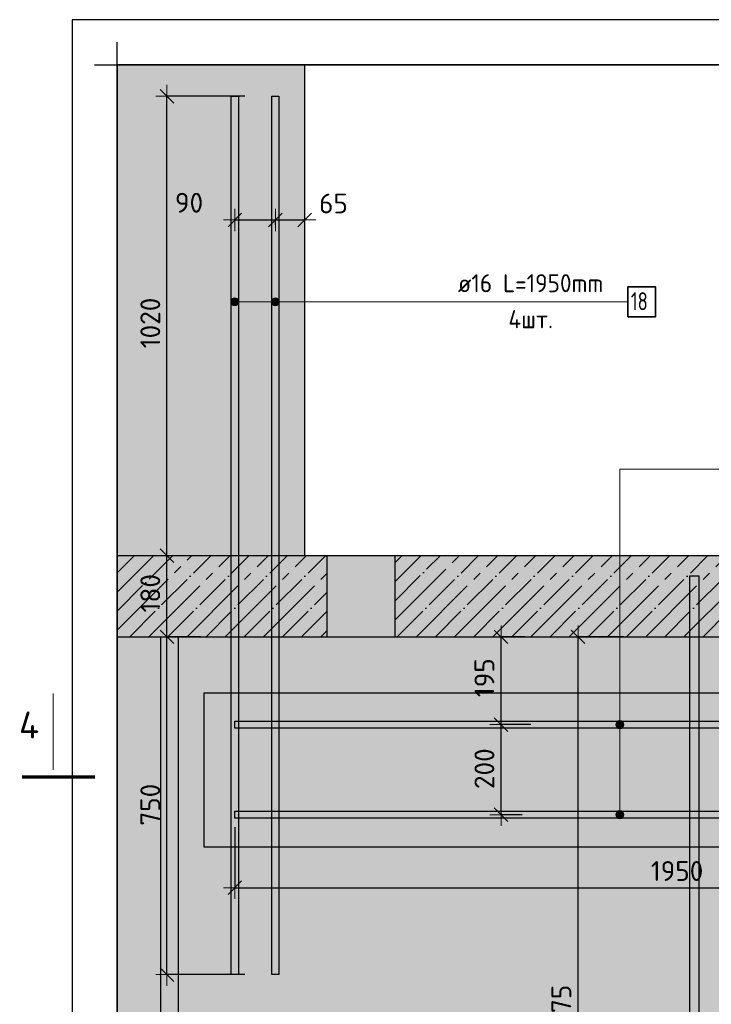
# Model space of a CAD drawing. Header units: millimetres. Extents: x -17997 to 37135, y 45383 to 72408.
# Tile 40 of 67: x 28822 to 30358, y 49372 to 51558. Entities that reach past the tile are written whole.
import ezdxf

# ---------------------------------------------------------------- set-up
doc = ezdxf.new("R2010")
doc.units = ezdxf.units.MM
doc.header["$PDMODE"] = 65
doc.linetypes.add('______11', pattern=[100, 80, -10, 0, -10])
doc.linetypes.add('______5', pattern=[220, 160, -20, 20, -20])
for name, color, linetype, lineweight in [('Standard', 7, 'Continuous', 25), ('Арм.стержн.горизонт. 2', 202, 'Continuous', 35), ('Размерная линия_ общее', 7, 'Continuous', 13)]:
    doc.layers.add(name, color=color, linetype=linetype, lineweight=lineweight)
doc.layers.add('Арм.стержн. вертикальными 2', color=7, linetype='Continuous', lineweight=35, true_color=0x006e00)
doc.styles.add('ISOCPEUR', font='ISOCPEUR')
doc.dimstyles.new('DIMSTYLE_11', dxfattribs={"dimtxt": 44, "dimasz": 50, "dimexe": 0, "dimexo": 0, "dimgap": 22, "dimtad": 2, "dimdec": 0, "dimrnd": 5, "dimzin": 12, "dimdsep": 46, "dimtxsty": 'ISOCPEUR', "dimblk1": 'ALL_ML_STRICH', "dimblk2": 'ALL_ML_STRICH', "dimsah": 1, "dimcen": 0, "dimclrd": 7, "dimclre": 256, "dimclrt": 7, "dimadec": 0, "dimazin": 0, "dimtfac": 1, "dimtdec": 0, "dimtix": 1, "dimtmove": 2, "dimatfit": 3, "dimfxl": 0, "dimtvp": 1.2, "dimtzin": 0, "dimlwd": 0, "dimlwe": -3, "dimarcsym": 0})
doc.dimstyles.new('DIMSTYLE_3', dxfattribs={"dimtxt": 44, "dimasz": 50, "dimexe": 0, "dimexo": 0, "dimgap": 22, "dimtad": 2, "dimdec": 0, "dimrnd": 5, "dimzin": 12, "dimdsep": 46, "dimtxsty": 'ISOCPEUR', "dimblk1": 'ALL_ML_STRICH', "dimblk2": 'ALL_ML_STRICH', "dimsah": 1, "dimcen": 0, "dimclrd": 7, "dimclre": 256, "dimclrt": 7, "dimadec": 0, "dimazin": 0, "dimtfac": 1, "dimtdec": 0, "dimtix": 1, "dimtmove": 2, "dimatfit": 3, "dimfxl": 0, "dimtzin": 0, "dimlwd": 0, "dimlwe": -3, "dimarcsym": 0})

# ---------------------------------------------------------------- blocks, each defined once
blk = doc.blocks.new('ALL_ML_STRICH')
at = {"color": 0, "linetype": 'ByBlock', "lineweight": -2}
for p, q in [((0, -0.5), (0, 0.5)), ((-1, 0), (0.5, 0)), ((-0.3, -0.3), (0.3, 0.3))]:
    blk.add_line(p, q, dxfattribs=at)
blk = doc.blocks.new('*D91')
at = {"layer": 'DEFPOINTS', "color": 7, "linetype": 'Continuous', "lineweight": 13, "transparency": 33554687}
for p in [(29244.7, 50187.8), (29149.2, 49437.8), (29341.9, 49437.8)]:
    blk.add_point(p, dxfattribs=at)
at = {"layer": 'Размерная линия_ общее', "color": 253, "linetype": 'Continuous', "lineweight": -2, "true_color": 0xa0a0a0, "transparency": 33554687}
for p, q in [((29224.7, 50187.8), (29149.2, 50187.8)), ((29321.9, 49437.8), (29149.2, 49437.8))]:
    blk.add_line(p, q, dxfattribs=at)
at = {"layer": 'Размерная линия_ общее', "color": 7, "linetype": 'Continuous', "lineweight": -2, "transparency": 33554687}
blk.add_line((29149.2, 49437.8), (29149.2, 50187.8), dxfattribs=at)
at = {"layer": 'Размерная линия_ общее', "color": 7, "linetype": 'Continuous', "lineweight": 13, "transparency": 33554687, "xscale": 50, "yscale": 50, "zscale": 50}
for p, rotation in [((29149.2, 50187.8), 90), ((29149.2, 49437.8), 270)]:
    blk.add_blockref('ALL_ML_STRICH', p, dxfattribs=dict(at, rotation=rotation))
at = {"layer": 'Размерная линия_ общее', "color": 7, "linetype": 'Continuous', "lineweight": 13, "transparency": 33554687, "insert": (29112.2, 49815), "char_height": 44, "width": 132, "attachment_point": 5, "rotation": 90, "style": 'ISOCPEUR'}
blk.add_mtext('\\A1;{750}', dxfattribs=at)
blk = doc.blocks.new('*D92')
at = {"layer": 'DEFPOINTS', "color": 7, "linetype": 'Continuous', "lineweight": 13, "transparency": 33554687}
for p in [(29190.6, 50367.8), (29149.2, 50187.8), (29244.7, 50187.8)]:
    blk.add_point(p, dxfattribs=at)
at = {"layer": 'Размерная линия_ общее', "color": 253, "linetype": 'Continuous', "lineweight": -2, "true_color": 0xa0a0a0, "transparency": 33554687}
for p, q in [((29170.6, 50367.8), (29149.2, 50367.8)), ((29224.7, 50187.8), (29149.2, 50187.8))]:
    blk.add_line(p, q, dxfattribs=at)
at = {"layer": 'Размерная линия_ общее', "color": 7, "linetype": 'Continuous', "lineweight": -2, "transparency": 33554687}
blk.add_line((29149.2, 50187.8), (29149.2, 50367.8), dxfattribs=at)
at = {"layer": 'Размерная линия_ общее', "color": 7, "linetype": 'Continuous', "lineweight": 13, "transparency": 33554687, "xscale": 50, "yscale": 50, "zscale": 50}
for p, rotation in [((29149.2, 50367.8), 90), ((29149.2, 50187.8), 270)]:
    blk.add_blockref('ALL_ML_STRICH', p, dxfattribs=dict(at, rotation=rotation))
at = {"layer": 'Размерная линия_ общее', "color": 7, "linetype": 'Continuous', "lineweight": 13, "transparency": 33554687, "insert": (29112.2, 50284.4), "char_height": 44, "width": 132, "attachment_point": 5, "rotation": 90, "style": 'ISOCPEUR'}
blk.add_mtext('\\A1;{180}', dxfattribs=at)
blk = doc.blocks.new('*D93')
at = {"layer": 'DEFPOINTS', "color": 7, "linetype": 'Continuous', "lineweight": 13, "transparency": 33554687}
for p in [(29341.9, 51387.8), (29149.2, 50367.8), (29190.6, 50367.8)]:
    blk.add_point(p, dxfattribs=at)
at = {"layer": 'Размерная линия_ общее', "color": 253, "linetype": 'Continuous', "lineweight": -2, "true_color": 0xa0a0a0, "transparency": 33554687}
for p, q in [((29321.9, 51387.8), (29149.2, 51387.8)), ((29170.6, 50367.8), (29149.2, 50367.8))]:
    blk.add_line(p, q, dxfattribs=at)
at = {"layer": 'Размерная линия_ общее', "color": 7, "linetype": 'Continuous', "lineweight": -2, "transparency": 33554687}
blk.add_line((29149.2, 50367.8), (29149.2, 51387.8), dxfattribs=at)
at = {"layer": 'Размерная линия_ общее', "color": 7, "linetype": 'Continuous', "lineweight": 13, "transparency": 33554687, "xscale": 50, "yscale": 50, "zscale": 50}
for p, rotation in [((29149.2, 51387.8), 90), ((29149.2, 50367.8), 270)]:
    blk.add_blockref('ALL_ML_STRICH', p, dxfattribs=dict(at, rotation=rotation))
at = {"layer": 'Размерная линия_ общее', "color": 7, "linetype": 'Continuous', "lineweight": 13, "transparency": 33554687, "insert": (29112.2, 50884.4), "char_height": 44, "width": 176, "attachment_point": 5, "rotation": 90, "style": 'ISOCPEUR'}
blk.add_mtext('\\A1;{1020}', dxfattribs=at)
blk = doc.blocks.new('*D94')
at = {"layer": 'DEFPOINTS', "color": 7, "linetype": 'Continuous', "lineweight": 13, "transparency": 33554687}
for p in [(29976.8, 49992.8), (29890.9, 49792.8), (29957.7, 49792.8)]:
    blk.add_point(p, dxfattribs=at)
at = {"layer": 'Размерная линия_ общее', "color": 253, "linetype": 'Continuous', "lineweight": -2, "true_color": 0xa0a0a0, "transparency": 33554687}
for p, q in [((29956.8, 49992.8), (29890.9, 49992.8)), ((29937.7, 49792.8), (29890.9, 49792.8))]:
    blk.add_line(p, q, dxfattribs=at)
at = {"layer": 'Размерная линия_ общее', "color": 7, "linetype": 'Continuous', "lineweight": -2, "transparency": 33554687}
blk.add_line((29890.9, 49792.8), (29890.9, 49992.8), dxfattribs=at)
at = {"layer": 'Размерная линия_ общее', "color": 7, "linetype": 'Continuous', "lineweight": 13, "transparency": 33554687, "xscale": 50, "yscale": 50, "zscale": 50}
for p, rotation in [((29890.9, 49992.8), 90), ((29890.9, 49792.8), 270)]:
    blk.add_blockref('ALL_ML_STRICH', p, dxfattribs=dict(at, rotation=rotation))
at = {"layer": 'Размерная линия_ общее', "color": 7, "linetype": 'Continuous', "lineweight": 13, "transparency": 33554687, "insert": (29853.9, 49895), "char_height": 44, "width": 132, "attachment_point": 5, "rotation": 90, "style": 'ISOCPEUR'}
blk.add_mtext('\\A1;{200}', dxfattribs=at)
blk = doc.blocks.new('*D95')
at = {"layer": 'DEFPOINTS', "color": 7, "linetype": 'Continuous', "lineweight": 13, "transparency": 33554687}
for p in [(29964.1, 50187.8), (29890.9, 49992.8), (29976.8, 49992.8)]:
    blk.add_point(p, dxfattribs=at)
at = {"layer": 'Размерная линия_ общее', "color": 253, "linetype": 'Continuous', "lineweight": -2, "true_color": 0xa0a0a0, "transparency": 33554687}
for p, q in [((29944.1, 50187.8), (29890.9, 50187.8)), ((29956.8, 49992.8), (29890.9, 49992.8))]:
    blk.add_line(p, q, dxfattribs=at)
at = {"layer": 'Размерная линия_ общее', "color": 7, "linetype": 'Continuous', "lineweight": -2, "transparency": 33554687}
blk.add_line((29890.9, 49992.8), (29890.9, 50187.8), dxfattribs=at)
at = {"layer": 'Размерная линия_ общее', "color": 7, "linetype": 'Continuous', "lineweight": 13, "transparency": 33554687, "xscale": 50, "yscale": 50, "zscale": 50}
for p, rotation in [((29890.9, 50187.8), 90), ((29890.9, 49992.8), 270)]:
    blk.add_blockref('ALL_ML_STRICH', p, dxfattribs=dict(at, rotation=rotation))
at = {"layer": 'Размерная линия_ общее', "color": 7, "linetype": 'Continuous', "lineweight": 13, "transparency": 33554687, "insert": (29853.9, 50096.9), "char_height": 44, "width": 132, "attachment_point": 5, "rotation": 90, "style": 'ISOCPEUR'}
blk.add_mtext('\\A1;{195}', dxfattribs=at)
blk = doc.blocks.new('*D96')
at = {"layer": 'DEFPOINTS', "color": 7, "linetype": 'Continuous', "lineweight": 13, "transparency": 33554687}
for p in [(29299.9, 49784.8), (31249.9, 49784.8), (29299.9, 49630.8)]:
    blk.add_point(p, dxfattribs=at)
at = {"layer": 'Размерная линия_ общее', "color": 253, "linetype": 'Continuous', "lineweight": -2, "true_color": 0xa0a0a0, "transparency": 33554687}
for p, q in [((29299.9, 49764.8), (29299.9, 49630.8)), ((31249.9, 49764.8), (31249.9, 49630.8))]:
    blk.add_line(p, q, dxfattribs=at)
at = {"layer": 'Размерная линия_ общее', "color": 7, "linetype": 'Continuous', "lineweight": -2, "transparency": 33554687}
blk.add_line((29299.9, 49630.8), (31249.9, 49630.8), dxfattribs=at)
at = {"layer": 'Размерная линия_ общее', "color": 7, "linetype": 'Continuous', "lineweight": 13, "transparency": 33554687, "xscale": 50, "yscale": 50, "zscale": 50, "rotation": 180}
blk.add_blockref('ALL_ML_STRICH', (29299.9, 49630.8), dxfattribs=at)
at = {"layer": 'Размерная линия_ общее', "color": 7, "linetype": 'Continuous', "lineweight": 13, "transparency": 33554687, "xscale": 50, "yscale": 50, "zscale": 50}
blk.add_blockref('ALL_ML_STRICH', (31249.9, 49630.8), dxfattribs=at)
at = {"layer": 'Размерная линия_ общее', "color": 7, "linetype": 'Continuous', "lineweight": 13, "transparency": 33554687, "insert": (30281.5, 49667.8), "char_height": 44, "width": 176, "attachment_point": 5, "style": 'ISOCPEUR'}
blk.add_mtext('\\A1;{1950}', dxfattribs=at)
blk = doc.blocks.new('*D100')
at = {"layer": 'DEFPOINTS', "color": 7, "linetype": 'Continuous', "lineweight": 13, "transparency": 33554687}
for p in [(30183.6, 50187.8), (30061.7, 48512.8), (30309.9, 48512.8)]:
    blk.add_point(p, dxfattribs=at)
at = {"layer": 'Размерная линия_ общее', "color": 253, "linetype": 'Continuous', "lineweight": -2, "true_color": 0xa0a0a0, "transparency": 33554687}
for p, q in [((30163.6, 50187.8), (30061.7, 50187.8)), ((30289.9, 48512.8), (30061.7, 48512.8))]:
    blk.add_line(p, q, dxfattribs=at)
at = {"layer": 'Размерная линия_ общее', "color": 7, "linetype": 'Continuous', "lineweight": -2, "transparency": 33554687}
blk.add_line((30061.7, 48512.8), (30061.7, 50187.8), dxfattribs=at)
at = {"layer": 'Размерная линия_ общее', "color": 7, "linetype": 'Continuous', "lineweight": 13, "transparency": 33554687, "xscale": 50, "yscale": 50, "zscale": 50}
for p, rotation in [((30061.7, 50187.8), 90), ((30061.7, 48512.8), 270)]:
    blk.add_blockref('ALL_ML_STRICH', p, dxfattribs=dict(at, rotation=rotation))
at = {"layer": 'Размерная линия_ общее', "color": 7, "linetype": 'Continuous', "lineweight": 13, "transparency": 33554687, "insert": (30024.7, 49356.9), "char_height": 44, "width": 176, "attachment_point": 5, "rotation": 90, "style": 'ISOCPEUR'}
blk.add_mtext('\\A1;{1675}', dxfattribs=at)
blk = doc.blocks.new('*D223')
at = {"layer": 'DEFPOINTS', "color": 7, "linetype": 'Continuous', "lineweight": 13, "transparency": 33554687}
for p in [(29299.9, 51113.2), (29299.9, 51090.8), (29389.9, 51082.7)]:
    blk.add_point(p, dxfattribs=at)
at = {"layer": 'Размерная линия_ общее', "color": 253, "linetype": 'Continuous', "lineweight": -2, "true_color": 0xa0a0a0, "transparency": 33554687}
for p, q in [((29299.9, 51110.8), (29299.9, 51113.2)), ((29389.9, 51102.7), (29389.9, 51113.2))]:
    blk.add_line(p, q, dxfattribs=at)
at = {"layer": 'Размерная линия_ общее', "color": 7, "linetype": 'Continuous', "lineweight": -2, "transparency": 33554687}
blk.add_line((29299.9, 51113.2), (29389.9, 51113.2), dxfattribs=at)
at = {"layer": 'Размерная линия_ общее', "color": 7, "linetype": 'Continuous', "lineweight": 13, "transparency": 33554687, "xscale": 50, "yscale": 50, "zscale": 50, "rotation": 180}
blk.add_blockref('ALL_ML_STRICH', (29299.9, 51113.2), dxfattribs=at)
at = {"layer": 'Размерная линия_ общее', "color": 7, "linetype": 'Continuous', "lineweight": 13, "transparency": 33554687, "xscale": 50, "yscale": 50, "zscale": 50}
blk.add_blockref('ALL_ML_STRICH', (29389.9, 51113.2), dxfattribs=at)
at = {"layer": 'Размерная линия_ общее', "color": 7, "linetype": 'Continuous', "lineweight": 13, "transparency": 33554687, "insert": (29198.2, 51151.4), "char_height": 44, "width": 88, "attachment_point": 5, "style": 'ISOCPEUR'}
blk.add_mtext('\\A1;{90}', dxfattribs=at)
blk = doc.blocks.new('*D224')
at = {"layer": 'DEFPOINTS', "color": 7, "linetype": 'Continuous', "lineweight": 13, "transparency": 33554687}
for p in [(29389.9, 51113.2), (29454.9, 51088.8), (29389.9, 51082.7)]:
    blk.add_point(p, dxfattribs=at)
at = {"layer": 'Размерная линия_ общее', "color": 253, "linetype": 'Continuous', "lineweight": -2, "true_color": 0xa0a0a0, "transparency": 33554687}
for p, q in [((29389.9, 51102.7), (29389.9, 51113.2)), ((29454.9, 51108.8), (29454.9, 51113.2))]:
    blk.add_line(p, q, dxfattribs=at)
at = {"layer": 'Размерная линия_ общее', "color": 7, "linetype": 'Continuous', "lineweight": -2, "transparency": 33554687}
blk.add_line((29389.9, 51113.2), (29454.9, 51113.2), dxfattribs=at)
at = {"layer": 'Размерная линия_ общее', "color": 7, "linetype": 'Continuous', "lineweight": 13, "transparency": 33554687, "xscale": 50, "yscale": 50, "zscale": 50, "rotation": 180}
blk.add_blockref('ALL_ML_STRICH', (29389.9, 51113.2), dxfattribs=at)
at = {"layer": 'Размерная линия_ общее', "color": 7, "linetype": 'Continuous', "lineweight": 13, "transparency": 33554687, "xscale": 50, "yscale": 50, "zscale": 50}
blk.add_blockref('ALL_ML_STRICH', (29454.9, 51113.2), dxfattribs=at)
at = {"layer": 'Размерная линия_ общее', "color": 7, "linetype": 'Continuous', "lineweight": 13, "transparency": 33554687, "insert": (29518.8, 51149.8), "char_height": 44, "width": 88, "attachment_point": 5, "style": 'ISOCPEUR'}
blk.add_mtext('\\A1;{65}', dxfattribs=at)

msp = doc.modelspace()

# ---------------------------------------------------------------- hatches: boundary and pattern name
at = {"linetype": 'Continuous', "lineweight": 13, "transparency": 33554687}
for points in [[(29454.9, 51457.8), (29038.6, 51457.8), (29038.6, 50367.8), (29454.9, 50367.8)], [(29038.6, 50187.8), (29038.6, 46997.8), (29134.9, 46997.8), (29134.9, 50187.8)], [(29134.9, 46997.8), (29174.9, 46997.8), (29174.9, 50187.8), (29134.9, 50187.8)], [(29454.9, 50187.8), (29174.9, 50187.8), (29174.9, 46997.8), (29454.9, 46997.8)]]:
    msp.add_hatch(color=7, dxfattribs=at).paths.add_polyline_path(points)
at = {"layer": 'Standard', "linetype": 'Continuous', "lineweight": -3, "transparency": 33554687}
msp.add_hatch(color=7, dxfattribs=at).paths.add_polyline_path([(29504.9, 50187.8), (29504.9, 50367.8), (29038.6, 50367.8), (29038.6, 50187.8)])
at = {"layer": 'Standard', "linetype": 'Continuous', "lineweight": 13, "transparency": 33554687}
for points in [[(29504.9, 50187.8), (29654.9, 50187.8), (29654.9, 50367.8), (29504.9, 50367.8)], [(31274.9, 50187.8), (29454.9, 50187.8), (29454.9, 46997.8), (31274.9, 46997.8)]]:
    msp.add_hatch(color=7, dxfattribs=at).paths.add_polyline_path(points)
at = {"layer": 'Standard', "linetype": '______5', "lineweight": -3, "transparency": 33554687}
msp.add_hatch(color=7, dxfattribs=at).paths.add_polyline_path([(29654.9, 50367.8), (29654.9, 50187.8), (31408.6, 50187.8), (31408.6, 50367.8)])
at = {"layer": 'Арм.стержн. вертикальными 2', "linetype": 'Continuous', "lineweight": 13, "transparency": 33554687}
for points in [[(29292.2, 50927), (29292.2, 50936), (29290.9, 50931.5)], [(29292.2, 50927), (29292.2, 50936), (29290.9, 50931.5)], [(29295.4, 50923.7), (29295.4, 50939.2), (29292.2, 50936)], [(29295.4, 50923.7), (29295.4, 50939.2), (29292.2, 50936)], [(29295.4, 50923.7), (29292.2, 50936), (29292.2, 50927)], [(29295.4, 50923.7), (29292.2, 50936), (29292.2, 50927)], [(29299.9, 50922.5), (29299.9, 50940.5), (29295.4, 50939.2)], [(29299.9, 50922.5), (29299.9, 50940.5), (29295.4, 50939.2)], [(29299.9, 50922.5), (29295.4, 50939.2), (29295.4, 50923.7)], [(29299.9, 50922.5), (29295.4, 50939.2), (29295.4, 50923.7)], [(29304.4, 50923.7), (29304.4, 50939.2), (29299.9, 50940.5)], [(29304.4, 50923.7), (29299.9, 50940.5), (29299.9, 50922.5)], [(29304.4, 50923.7), (29304.4, 50939.2), (29299.9, 50940.5)], [(29304.4, 50923.7), (29299.9, 50940.5), (29299.9, 50922.5)], [(29307.7, 50927), (29307.7, 50936), (29304.4, 50939.2)], [(29307.7, 50927), (29304.4, 50939.2), (29304.4, 50923.7)], [(29307.7, 50927), (29307.7, 50936), (29304.4, 50939.2)], [(29307.7, 50927), (29304.4, 50939.2), (29304.4, 50923.7)], [(29307.7, 50936), (29307.7, 50927), (29308.9, 50931.5)], [(29307.7, 50936), (29307.7, 50927), (29308.9, 50931.5)], [(29382.2, 50927), (29382.2, 50936), (29380.9, 50931.5)], [(29382.2, 50927), (29382.2, 50936), (29380.9, 50931.5)], [(29385.4, 50923.7), (29385.4, 50939.2), (29382.2, 50936)], [(29385.4, 50923.7), (29385.4, 50939.2), (29382.2, 50936)], [(29385.4, 50923.7), (29382.2, 50936), (29382.2, 50927)], [(29385.4, 50923.7), (29382.2, 50936), (29382.2, 50927)], [(29389.9, 50922.5), (29389.9, 50940.5), (29385.4, 50939.2)], [(29389.9, 50922.5), (29389.9, 50940.5), (29385.4, 50939.2)], [(29389.9, 50922.5), (29385.4, 50939.2), (29385.4, 50923.7)], [(29389.9, 50922.5), (29385.4, 50939.2), (29385.4, 50923.7)], [(29394.4, 50923.7), (29394.4, 50939.2), (29389.9, 50940.5)], [(29394.4, 50923.7), (29389.9, 50940.5), (29389.9, 50922.5)], [(29394.4, 50923.7), (29394.4, 50939.2), (29389.9, 50940.5)], [(29394.4, 50923.7), (29389.9, 50940.5), (29389.9, 50922.5)], [(29397.7, 50927), (29397.7, 50936), (29394.4, 50939.2)], [(29397.7, 50927), (29394.4, 50939.2), (29394.4, 50923.7)], [(29397.7, 50927), (29397.7, 50936), (29394.4, 50939.2)], [(29397.7, 50927), (29394.4, 50939.2), (29394.4, 50923.7)], [(29397.7, 50936), (29397.7, 50927), (29398.9, 50931.5)], [(29397.7, 50936), (29397.7, 50927), (29398.9, 50931.5)]]:
    msp.add_hatch(color=7, dxfattribs=at).paths.add_polyline_path(points)
at = {"layer": 'Арм.стержн.горизонт. 2', "linetype": 'Continuous', "lineweight": 13, "transparency": 33554687}
for points in [[(30162.1, 49997.3), (30146.7, 49997.3), (30145.4, 49992.8)], [(30162.1, 49997.3), (30145.4, 49992.8), (30163.4, 49992.8)], [(30162.1, 49997.3), (30146.7, 49997.3), (30145.4, 49992.8)], [(30162.1, 49997.3), (30145.4, 49992.8), (30163.4, 49992.8)], [(30163.4, 49992.8), (30145.4, 49992.8), (30146.7, 49988.3)], [(30163.4, 49992.8), (30145.4, 49992.8), (30146.7, 49988.3)], [(30158.9, 50000.5), (30149.9, 50000.5), (30146.7, 49997.3)], [(30158.9, 50000.5), (30146.7, 49997.3), (30162.1, 49997.3)], [(30158.9, 50000.5), (30149.9, 50000.5), (30146.7, 49997.3)], [(30158.9, 50000.5), (30146.7, 49997.3), (30162.1, 49997.3)], [(30163.4, 49992.8), (30146.7, 49988.3), (30162.1, 49988.3)], [(30163.4, 49992.8), (30146.7, 49988.3), (30162.1, 49988.3)], [(30149.9, 50000.5), (30158.9, 50000.5), (30154.4, 50001.8)], [(30149.9, 50000.5), (30158.9, 50000.5), (30154.4, 50001.8)], [(30162.1, 49988.3), (30146.7, 49988.3), (30149.9, 49985)], [(30162.1, 49988.3), (30146.7, 49988.3), (30149.9, 49985)], [(30162.1, 49988.3), (30149.9, 49985), (30158.9, 49985)], [(30162.1, 49988.3), (30149.9, 49985), (30158.9, 49985)], [(30158.9, 49985), (30149.9, 49985), (30154.4, 49983.8)], [(30158.9, 49985), (30149.9, 49985), (30154.4, 49983.8)], [(30162.1, 49797.3), (30146.7, 49797.3), (30145.4, 49792.8)], [(30162.1, 49797.3), (30145.4, 49792.8), (30163.4, 49792.8)], [(30162.1, 49797.3), (30146.7, 49797.3), (30145.4, 49792.8)], [(30162.1, 49797.3), (30145.4, 49792.8), (30163.4, 49792.8)], [(30158.9, 49800.5), (30149.9, 49800.5), (30146.7, 49797.3)], [(30158.9, 49800.5), (30146.7, 49797.3), (30162.1, 49797.3)], [(30158.9, 49800.5), (30149.9, 49800.5), (30146.7, 49797.3)], [(30158.9, 49800.5), (30146.7, 49797.3), (30162.1, 49797.3)], [(30149.9, 49800.5), (30158.9, 49800.5), (30154.4, 49801.8)], [(30149.9, 49800.5), (30158.9, 49800.5), (30154.4, 49801.8)], [(30163.4, 49792.8), (30145.4, 49792.8), (30146.7, 49788.3)], [(30163.4, 49792.8), (30145.4, 49792.8), (30146.7, 49788.3)], [(30163.4, 49792.8), (30146.7, 49788.3), (30162.1, 49788.3)], [(30163.4, 49792.8), (30146.7, 49788.3), (30162.1, 49788.3)], [(30162.1, 49788.3), (30146.7, 49788.3), (30149.9, 49785)], [(30162.1, 49788.3), (30146.7, 49788.3), (30149.9, 49785)], [(30162.1, 49788.3), (30149.9, 49785), (30158.9, 49785)], [(30162.1, 49788.3), (30149.9, 49785), (30158.9, 49785)], [(30158.9, 49785), (30149.9, 49785), (30154.4, 49783.8)], [(30158.9, 49785), (30149.9, 49785), (30154.4, 49783.8)]]:
    msp.add_hatch(color=7, dxfattribs=at).paths.add_polyline_path(points)

# ---------------------------------------------------------------- linework, layer by layer
at = {"color": 7, "linetype": 'Continuous', "lineweight": 25, "transparency": 33554687}
for p, q in [((29038.6, 50317.8), (29038.6, 51507.8)), ((28988.6, 51457.8), (29504.9, 51457.8)), ((29454.9, 50367.8), (29454.9, 51457.8)), ((29038.6, 46947.8), (29038.6, 50237.8)), ((29134.9, 50187.8), (29134.9, 46997.8)), ((29174.9, 46997.8), (29174.9, 50187.8))]:
    msp.add_line(p, q, dxfattribs=at)
at = {"color": 52, "linetype": 'Continuous', "lineweight": -3, "transparency": 33554687}
for p, q in [((29038.6, 51457.8), (29038.6, 46997.8)), ((29038.6, 51457.8), (29038.6, 46997.8)), ((29038.6, 51457.8), (31408.6, 51457.8)), ((31408.6, 51457.8), (29038.6, 51457.8))]:
    msp.add_line(p, q, dxfattribs=at)
at = {"layer": 'Standard', "color": 7, "linetype": 'Continuous', "lineweight": 25, "transparency": 33554687}
for p, q in [((29038.6, 50137.8), (29038.6, 50417.8)), ((29504.9, 50367.8), (29038.6, 50367.8)), ((29654.9, 50367.8), (29504.9, 50367.8)), ((29504.9, 50187.8), (29504.9, 50367.8)), ((29654.9, 50367.8), (29654.9, 50187.8)), ((31408.6, 50367.8), (29654.9, 50367.8)), ((29038.6, 50187.8), (29504.9, 50187.8)), ((29504.9, 50187.8), (29654.9, 50187.8)), ((29654.9, 50187.8), (31408.6, 50187.8))]:
    msp.add_line(p, q, dxfattribs=at)
at = {"layer": 'Standard', "color": 7, "linetype": '______11', "lineweight": -3, "transparency": 33554687}
for p, q in [((29038.6, 50329.7), (29076.7, 50367.8)), ((29038.6, 50244.8), (29161.5, 50367.8)), ((29066.4, 50187.8), (29246.4, 50367.8)), ((29151.2, 50187.8), (29331.2, 50367.8)), ((29236.1, 50187.8), (29416.1, 50367.8)), ((29320.9, 50187.8), (29500.9, 50367.8)), ((29654.9, 50352), (29670.7, 50367.8)), ((29654.9, 50267.2), (29755.5, 50367.8)), ((29660.4, 50187.8), (29840.4, 50367.8)), ((29745.2, 50187.8), (29925.2, 50367.8)), ((29830.1, 50187.8), (30010.1, 50367.8)), ((29914.9, 50187.8), (30094.9, 50367.8)), ((29999.8, 50187.8), (30179.8, 50367.8)), ((30084.6, 50187.8), (30264.6, 50367.8)), ((30169.5, 50187.8), (30349.5, 50367.8)), ((30254.3, 50187.8), (30434.3, 50367.8)), ((30339.2, 50187.8), (30519.2, 50367.8)), ((29405.8, 50187.8), (29504.9, 50286.9)), ((29490.7, 50187.8), (29504.9, 50202))]:
    msp.add_line(p, q, dxfattribs=at)
at = {"layer": 'Standard', "color": 7, "linetype": '______5', "lineweight": -3, "transparency": 33554687}
for p, q in [((29038.6, 50287.2), (29119.1, 50367.8)), ((29038.6, 50202.4), (29204, 50367.8)), ((29108.8, 50187.8), (29288.8, 50367.8)), ((29193.7, 50187.8), (29373.7, 50367.8)), ((29278.5, 50187.8), (29458.5, 50367.8)), ((29654.9, 50309.6), (29713.1, 50367.8)), ((29654.9, 50224.8), (29797.9, 50367.8)), ((29702.8, 50187.8), (29882.8, 50367.8)), ((29787.6, 50187.8), (29967.6, 50367.8)), ((29872.5, 50187.8), (30052.5, 50367.8)), ((29957.3, 50187.8), (30137.3, 50367.8)), ((30042.2, 50187.8), (30222.2, 50367.8)), ((30127.1, 50187.8), (30307.1, 50367.8)), ((30211.9, 50187.8), (30391.9, 50367.8)), ((30296.8, 50187.8), (30476.8, 50367.8)), ((29363.4, 50187.8), (29504.9, 50329.3)), ((29448.2, 50187.8), (29504.9, 50244.5))]:
    msp.add_line(p, q, dxfattribs=at)
at = {"layer": 'Standard', "color": 7, "linetype": 'Continuous', "lineweight": 13, "transparency": 33554687}
msp.add_line((28896.5, 49892.3), (28896.5, 50061.9), dxfattribs=at)
at = {"layer": 'Standard', "color": 52, "linetype": 'Continuous', "lineweight": -3, "transparency": 33554687}
for p, q in [((29230.9, 50063), (29230.9, 49721.7)), ((31350.9, 50063), (29230.9, 50063)), ((29230.9, 50063), (29230.9, 49721.7)), ((31350.9, 50063), (29230.9, 50063)), ((29230.9, 49721.7), (31350.9, 49721.7)), ((29230.9, 49721.7), (31350.9, 49721.7))]:
    msp.add_line(p, q, dxfattribs=at)
at = {"layer": 'Standard', "color": 7, "linetype": 'Continuous', "lineweight": 70, "transparency": 33554687}
msp.add_line((28988.8, 49876.3), (28828, 49876.3), dxfattribs=at)
at = {"layer": 'Standard', "color": 7, "linetype": 'Continuous', "lineweight": 25, "transparency": 33554687}
msp.add_lwpolyline([(28938.6, 46897.8), (31508.6, 46897.8), (31508.6, 51557.8), (28938.6, 51557.8), (28938.6, 46897.8)], dxfattribs=at)
at = {"layer": 'Арм.стержн. вертикальными 2', "color": 7, "linetype": 'Continuous', "lineweight": 13, "transparency": 33554687}
for p, q in [((29290.9, 50931.5), (29290.9, 50931.5)), ((29290.9, 50931.5), (29290.9, 50931.5)), ((29299.9, 50940.5), (29299.9, 50940.5)), ((29299.9, 50940.5), (29299.9, 50940.5)), ((29586.3, 50931.5), (29299.9, 50931.5)), ((29586.3, 50931.5), (29299.9, 50931.5)), ((29308.9, 50931.5), (29308.9, 50931.5)), ((29308.9, 50931.5), (29308.9, 50931.5)), ((29380.9, 50931.5), (29380.9, 50931.5)), ((29380.9, 50931.5), (29380.9, 50931.5)), ((29389.9, 50940.5), (29389.9, 50940.5)), ((29389.9, 50940.5), (29389.9, 50940.5)), ((29586.3, 50931.5), (29389.9, 50931.5)), ((29586.3, 50931.5), (29389.9, 50931.5)), ((29398.9, 50931.5), (29398.9, 50931.5)), ((29398.9, 50931.5), (29398.9, 50931.5)), ((29586.3, 50931.5), (30172.3, 50931.5)), ((29299.9, 50922.5), (29299.9, 50922.5)), ((29299.9, 50922.5), (29299.9, 50922.5)), ((29389.9, 50922.5), (29389.9, 50922.5)), ((29389.9, 50922.5), (29389.9, 50922.5))]:
    msp.add_line(p, q, dxfattribs=at)
at = {"layer": 'Арм.стержн. вертикальными 2', "color": 7, "linetype": 'Continuous', "lineweight": 25, "transparency": 33554687}
for points in [[(29307.9, 51387.8), (29307.9, 49437.8), (29291.9, 49437.8), (29291.9, 51387.8), (29307.9, 51387.8)], [(29307.9, 51387.8), (29307.9, 49437.8), (29291.9, 49437.8), (29291.9, 51387.8), (29307.9, 51387.8)], [(29397.9, 51387.8), (29397.9, 49437.8), (29381.9, 49437.8), (29381.9, 51387.8), (29397.9, 51387.8)], [(29397.9, 51387.8), (29397.9, 49437.8), (29381.9, 49437.8), (29381.9, 51387.8), (29397.9, 51387.8)], [(30309.9, 48512.8), (30309.9, 50322.8), (30329.9, 50322.8), (30329.9, 48512.8), (30309.9, 48512.8)]]:
    msp.add_lwpolyline(points, dxfattribs=at)
at = {"layer": 'Арм.стержн. вертикальными 2', "color": 7, "linetype": 'Continuous', "lineweight": 35, "transparency": 33554687}
msp.add_lwpolyline([(30172.3, 50898.2), (30233.7, 50898.2), (30233.7, 50964.8), (30172.3, 50964.8), (30172.3, 50898.2)], dxfattribs=at)
at = {"layer": 'Арм.стержн. вертикальными 2', "color": 7, "linetype": 'Continuous', "lineweight": 13, "transparency": 33554687}
for centre in [(29299.9, 50931.5), (29299.9, 50931.5), (29389.9, 50931.5), (29389.9, 50931.5)]:
    msp.add_circle(centre, 9, dxfattribs=at)
at = {"layer": 'Арм.стержн.горизонт. 2', "color": 7, "linetype": 'Continuous', "lineweight": 13, "transparency": 33554687}
for p, q in [((30154.4, 50559.8), (30154.4, 49792.8)), ((30154.4, 50559.8), (30154.4, 49992.8)), ((30154.4, 50559.8), (30740.4, 50559.8)), ((30154.4, 50559.8), (30154.4, 49992.8)), ((30154.4, 50559.8), (30154.4, 49792.8)), ((30145.4, 49992.8), (30145.4, 49992.8)), ((30145.4, 49992.8), (30145.4, 49992.8)), ((30154.4, 50001.8), (30154.4, 50001.8)), ((30154.4, 50001.8), (30154.4, 50001.8)), ((30163.4, 49992.8), (30163.4, 49992.8)), ((30163.4, 49992.8), (30163.4, 49992.8)), ((30154.4, 49983.8), (30154.4, 49983.8)), ((30154.4, 49983.8), (30154.4, 49983.8)), ((30154.4, 49801.8), (30154.4, 49801.8)), ((30154.4, 49801.8), (30154.4, 49801.8)), ((30145.4, 49792.8), (30145.4, 49792.8)), ((30145.4, 49792.8), (30145.4, 49792.8)), ((30154.4, 49783.8), (30154.4, 49783.8)), ((30154.4, 49783.8), (30154.4, 49783.8)), ((30163.4, 49792.8), (30163.4, 49792.8)), ((30163.4, 49792.8), (30163.4, 49792.8))]:
    msp.add_line(p, q, dxfattribs=at)
at = {"layer": 'Арм.стержн.горизонт. 2', "color": 7, "linetype": 'Continuous', "lineweight": 25, "transparency": 33554687}
for points in [[(31249.9, 49984.8), (29299.9, 49984.8), (29299.9, 50000.8), (31249.9, 50000.8), (31249.9, 49984.8)], [(31249.9, 49984.8), (29299.9, 49984.8), (29299.9, 50000.8), (31249.9, 50000.8), (31249.9, 49984.8)], [(31249.9, 49784.8), (29299.9, 49784.8), (29299.9, 49800.8), (31249.9, 49800.8), (31249.9, 49784.8)], [(31249.9, 49784.8), (29299.9, 49784.8), (29299.9, 49800.8), (31249.9, 49800.8), (31249.9, 49784.8)]]:
    msp.add_lwpolyline(points, dxfattribs=at)
at = {"layer": 'Арм.стержн.горизонт. 2', "color": 7, "linetype": 'Continuous', "lineweight": 13, "transparency": 33554687}
for centre in [(30154.4, 49992.8), (30154.4, 49992.8), (30154.4, 49792.8), (30154.4, 49792.8)]:
    msp.add_circle(centre, 9, dxfattribs=at)

# ---------------------------------------------------------------- texts
at = {"layer": 'Standard', "color": 7, "linetype": 'Continuous', "lineweight": 13, "transparency": 33554687, "insert": (28820.6, 49961.9), "char_height": 60, "width": 72, "attachment_point": 7, "style": 'ISOCPEUR'}
msp.add_mtext('\\A1;{\\fISOCPEUR|i0|b0;\\H60.000000;\\W1.000000;\\C7;4}\\P', dxfattribs=at)
at = {"layer": 'Арм.стержн. вертикальными 2', "color": 7, "linetype": 'Continuous', "lineweight": 25, "transparency": 33554687, "char_height": 40, "attachment_point": 7, "style": 'ISOCPEUR'}
for s, insert, width in [('\\W0.94;ø16 L=1950mm ', (29795, 50952.8), 382.615), ('\\W0.75;18', (30179, 50912.8), 62.971), ('\\W0.95;4шт. ', (29907, 50872.8), 158.877)]:
    msp.add_mtext(s, dxfattribs=dict(at, insert=insert, width=width))

# ---------------------------------------------------------------- dimensions: what is measured, and where the dimension line sits
at = {"layer": 'Размерная линия_ общее', "color": 7, "linetype": 'Continuous', "lineweight": 13, "transparency": 33554687}
for base, p1, p2, picture, middle in [((29149.2, 51387.8), (29170.6, 50367.8), (29321.9, 51387.8), '*D93', (29112.2, 50884.4)), ((29149.2, 50367.8), (29224.7, 50187.8), (29170.6, 50367.8), '*D92', (29112.2, 50284.4)), ((29149.2, 50187.8), (29321.9, 49437.8), (29224.7, 50187.8), '*D91', (29112.2, 49815)), ((29890.9, 50187.8), (29956.8, 49992.8), (29944.1, 50187.8), '*D95', (29853.9, 50096.9)), ((30061.7, 50187.8), (30289.9, 48512.8), (30163.6, 50187.8), '*D100', (30024.7, 49356.9)), ((29890.9, 49992.8), (29937.7, 49792.8), (29956.8, 49992.8), '*D94', (29853.9, 49895))]:
    dim = msp.add_linear_dim(base=base, p1=p1, p2=p2, angle=90, dimstyle='DIMSTYLE_3', override={"dimpost": '<>', "dimclrd": 7, "dimclre": 253, "dimclrt": 7, "dimlwd": 0, "dimlwe": 65533}, dxfattribs=at)
    dim.commit()
    dim.dimension.update_dxf_attribs({"geometry": picture, "text_midpoint": middle, "dimtype": 160})
for base, p1, p2, dimstyle, picture, middle in [((29389.9, 51113.2), (29299.9, 51110.8), (29389.9, 51102.7), 'DIMSTYLE_11', '*D223', (29198.2, 51151.4)), ((29454.9, 51113.2), (29389.9, 51102.7), (29454.9, 51108.8), 'DIMSTYLE_11', '*D224', (29518.8, 51149.8)), ((31249.9, 49630.8), (29299.9, 49764.8), (31249.9, 49764.8), 'DIMSTYLE_3', '*D96', (30281.5, 49667.8))]:
    dim = msp.add_linear_dim(base=base, p1=p1, p2=p2, dimstyle=dimstyle, override={"dimpost": '<>', "dimclrd": 7, "dimclre": 253, "dimclrt": 7, "dimlwd": 0, "dimlwe": 65533}, dxfattribs=at)
    dim.commit()
    dim.dimension.update_dxf_attribs({"geometry": picture, "text_midpoint": middle, "dimtype": 160})

doc.saveas('drawing.dxf')
